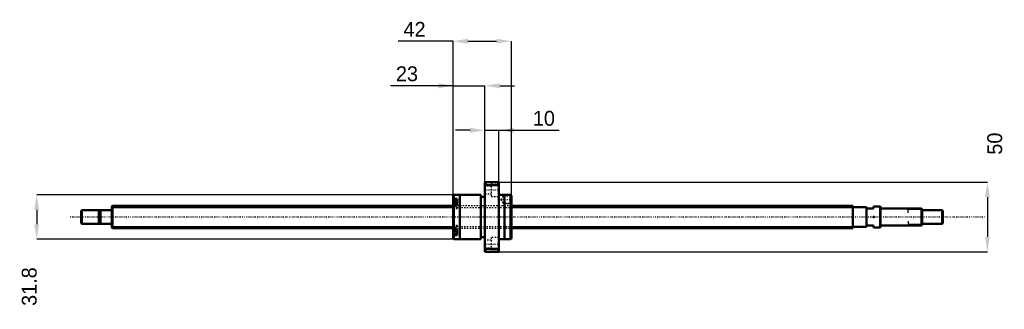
# Model space of a CAD drawing. Header units: millimetres. Extents: x -66 to 643, y -66 to 142.
import ezdxf

# ---------------------------------------------------------------- set-up
doc = ezdxf.new("R2010")
doc.units = ezdxf.units.MM
doc.linetypes.add('Center', pattern=[1.5, 0.45, -0.5, 0.05, -0.5])
doc.linetypes.add('Dashed', pattern=[2, 1, -1])
for name, color, linetype, lineweight in [('2d ConnectionPoints', 7, 'Continuous', 50), ('AM_0', 7, 'Continuous', 50), ('AM_4', 3, 'Continuous', 25), ('AM_5', 3, 'Continuous', 25), ('AM_7', 7, 'Center', 25), ('AM_9', 6, 'Dashed', 25)]:
    doc.layers.add(name, color=color, linetype=linetype, lineweight=lineweight)
doc.dimstyles.new('ISO-25', dxfattribs={"dimtxt": 2.5, "dimasz": 2.5, "dimexe": 1.25, "dimexo": 0.625, "dimtad": 1, "dimtxsty": 'Standard', "dimcen": 2.5, "dimadec": 0, "dimazin": 0, "dimtfac": 1, "dimtmove": 0, "dimatfit": 3, "dimfxl": 0, "dimarcsym": 0})

# ---------------------------------------------------------------- blocks, each defined once
blk = doc.blocks.new('1_BNK_1616_3_6G0_621LC5Y0_Nut_0_in_BNK1616_3_6G0_621LC5Y_2880__4')
at = {"layer": 'AM_0'}
for p, q in [((279, 25), (269, 25)), ((269, 25), (269, -25)), ((269, 22.25), (269.5, 22.87)), ((269.5, 25), (269.5, 22.87)), ((269.5, 22.87), (278.5, 22.87)), ((278.5, 25), (278.5, 22.87)), ((278.5, 22.87), (279, 22.25)), ((279, 25), (279, -25)), ((246.5, 15.9), (246, 15.4)), ((246, 15.4), (246, -15.4)), ((250.9, 15.9), (246.5, 15.9)), ((246.5, 15.9), (246.5, 13.08)), ((250.9, 16), (250.9, -16)), ((266, 16), (250.9, 16)), ((266, 16), (266, -16)), ((269, 14.4), (266, 14.4)), ((283.1, 16), (279, 16)), ((283.1, 16), (283.1, -16)), ((287.5, 15.9), (283.1, 15.9)), ((287.5, 15.9), (287.5, -15.9)), ((287.96, 15.44), (287.5, 15.9)), ((288, 15.38), (287.95, 15.45)), ((288, 15.38), (288, -15.4)), ((246, 12.72), (246.5, 13.08)), ((246.5, 9.05), (246, 8.69)), ((249, 11.77), (246.28, 11.77)), ((249, 13.08), (246.5, 13.08)), ((249, 9.05), (246.5, 9.05)), ((246.5, 9.05), (246.5, -9.05)), ((249, 13.08), (249, 9.05)), ((246, -8.69), (246.5, -9.05)), ((246.5, -13.08), (246, -12.72)), ((246.28, -11.77), (249, -11.77)), ((249, -9.05), (246.5, -9.05)), ((249, -13.08), (246.5, -13.08)), ((246.5, -13.08), (246.5, -15.9)), ((249, -9.05), (249, -13.08)), ((246, -15.4), (246.5, -15.9)), ((246.5, -15.9), (250.9, -15.9)), ((250.9, -16), (266, -16)), ((266, -14.4), (269, -14.4)), ((279, -16), (283.1, -16)), ((283.1, -15.9), (287.5, -15.9)), ((287.5, -15.9), (288, -15.4)), ((269.5, -22.87), (269, -22.25)), ((269, -25), (279, -25)), ((269.5, -22.87), (269.5, -25)), ((278.5, -22.87), (269.5, -22.87)), ((279, -22.25), (278.5, -22.87)), ((278.5, -22.87), (278.5, -25))]:
    blk.add_line(p, q, dxfattribs=at)
for centre, start, end in [((246.28, 11.49), 90, 180), ((246.28, -11.49), 180, 270)]:
    blk.add_arc(centre, 0.275, start, end, dxfattribs=at)
at = {"layer": 'AM_4'}
for p, q in [((246.28, 11.77), (246.28, 8.88)), ((246.28, -8.88), (246.28, -11.77))]:
    blk.add_line(p, q, dxfattribs=at)
at = {"layer": 'AM_5', "linetype": 'Dashed'}
for p, q in [((282.3, 15.09), (283, 15.5)), ((287.9, 15.5), (283, 15.5)), ((283, 15.5), (283, 9.5)), ((282.3, 9.91), (283, 9.5)), ((288, 9.5), (283, 9.5))]:
    blk.add_line(p, q, dxfattribs=at)
at = {"layer": 'AM_7'}
for p, q in [((268.5, 19.49), (279.5, 19.49)), ((245.85, 9.02), (249.15, 9.02)), ((280.12, 12.5), (288.38, 12.5)), ((245.85, -9.02), (249.15, -9.02)), ((268.5, -19.49), (279.5, -19.49))]:
    blk.add_line(p, q, dxfattribs=at)
at = {"layer": 'AM_9'}
for p, q in [((273.5, 22.24), (269, 22.24)), ((273.5, 24.24), (273.5, 14.74)), ((279, 24.24), (273.5, 24.24)), ((269, 16.74), (273.5, 16.74)), ((273.5, 14.74), (279, 14.74)), ((282, 15.09), (280.5, 12.5)), ((282, 15.09), (282, 9.91)), ((287.59, 15.09), (282, 15.09)), ((287.95, 15.45), (287.59, 15.09)), ((287.59, 15.09), (287.59, 9.91)), ((249, 11.03), (246, 11.03)), ((247.85, 10.41), (246, 10.41)), ((247.85, 10.04), (246, 10.04)), ((247.85, 9.39), (246, 9.39)), ((247.85, 8.64), (246, 8.64)), ((288, 8), (246, 8)), ((247.85, 7.99), (246, 7.99)), ((247.85, 7.62), (246, 7.62)), ((246.28, 8.88), (246.28, 6.27)), ((247.85, 10.41), (247.85, 7.62)), ((249, 9.05), (249, 6.17)), ((280.5, 12.5), (282, 9.91)), ((282, 9.91), (287.59, 9.91)), ((287.59, 9.91), (288, 9.5)), ((249, 7), (246, 7)), ((246, 6.17), (249, 6.17)), ((246.28, 6.27), (249, 6.27)), ((249, -6.17), (246, -6.17)), ((249, -7), (246, -7)), ((246.28, -6.27), (246.28, -8.88)), ((249, -6.27), (246.28, -6.27)), ((249, -6.17), (249, -9.05)), ((247.85, -7.62), (246, -7.62)), ((247.85, -7.99), (246, -7.99)), ((246, -8), (288, -8)), ((247.85, -8.64), (246, -8.64)), ((247.85, -9.39), (246, -9.39)), ((247.85, -10.04), (246, -10.04)), ((247.85, -10.41), (246, -10.41)), ((249, -11.03), (246, -11.03)), ((247.85, -7.62), (247.85, -10.41)), ((273.5, -16.74), (269, -16.74)), ((273.5, -14.74), (273.5, -24.24)), ((279, -14.74), (273.5, -14.74)), ((269, -22.24), (273.5, -22.24)), ((273.5, -24.24), (279, -24.24))]:
    blk.add_line(p, q, dxfattribs=at)
for centre, start, end in [((246.28, 6.54), 180, 270), ((246.28, -6.54), 90, 180)]:
    blk.add_arc(centre, 0.275, start, end, dxfattribs=at)
blk = doc.blocks.new('2_BNK_1616_3_6G0_621LC5Y_Shaft_0_in_BNK1616_3_6G0_621LC5Y_2880__4')
at = {"layer": 'AM_0'}
for p, q in [((0.5, 8), (0, 7.5)), ((0, 7.5), (0, -7.5)), ((0.5, 8), (0.5, -8)), ((246, 8), (0.5, 8)), ((534, 8), (288, 8)), ((534, 8), (534, -8)), ((553.8, 7.5), (549, 7.5)), ((549, 7.5), (549, 6)), ((554, 7.3), (553.8, 7.5)), ((553.8, 7.5), (553.8, -7.5)), ((554, 7.3), (554, -7.3)), ((-21.5, 5), (-22, 4.5)), ((-22, 4.5), (-22, -4.5)), ((-21.5, 5), (-21.5, -5)), ((-9.15, 5), (-21.5, 5)), ((-9.15, 5), (-9.15, -5)), ((-8, 4.8), (-9.15, 4.8)), ((-8, 5), (-8, -5)), ((-0.2, 5), (-8, 5)), ((544, 7), (534, 7)), ((544, 7), (544, -7)), ((544, 6), (549, 6)), ((583.5, 6), (554.2, 6)), ((584, 5.5), (583.5, 6)), ((583.5, 6), (583.5, -6)), ((584, 5.5), (584, -5.5)), ((598.5, 5), (584, 5)), ((598.5, 5), (598.5, -5)), ((599, 4.5), (598.5, 5)), ((599, 4.5), (599, -4.5)), ((-22, -4.5), (-21.5, -5)), ((-21.5, -5), (-9.15, -5)), ((-9.15, -4.8), (-8, -4.8)), ((-8, -5), (-0.2, -5)), ((534, -7), (544, -7)), ((549, -6), (544, -6)), ((549, -6), (549, -7.5)), ((554.2, -6), (583.5, -6)), ((583.5, -6), (584, -5.5)), ((584, -5), (598.5, -5)), ((598.5, -5), (599, -4.5)), ((0, -7.5), (0.5, -8)), ((0.5, -8), (246, -8)), ((288, -8), (534, -8)), ((549, -7.5), (553.8, -7.5)), ((553.8, -7.5), (554, -7.3))]:
    blk.add_line(p, q, dxfattribs=at)
for centre, start, end in [((-0.2, 5.2), 270, 0), ((554.2, 6.2), 180, 270), ((-0.2, -5.2), 360, 90), ((554.2, -6.2), 90, 180)]:
    blk.add_arc(centre, 0.2, start, end, dxfattribs=at)
at = {"layer": 'AM_4'}
for p, q in [((-0.2, 5), (-0.2, -5)), ((554.2, 6), (554.2, -6))]:
    blk.add_line(p, q, dxfattribs=at)
at = {"layer": 'AM_5'}
for p, q in [((0, 6.773), (246, 6.773)), ((288, 6.773), (534, 6.773)), ((534, 4), (534, 6.773)), ((584, 5.3865), (574, 5.3865)), ((574, 3), (574, 5.3865)), ((0, -6.773), (246, -6.773)), ((288, -6.773), (534, -6.773)), ((534, -4), (534, -6.773)), ((574, -3), (574, -5.3865)), ((584, -5.3865), (574, -5.3865))]:
    blk.add_line(p, q, dxfattribs=at)
at = {"layer": 'AM_5', "linetype": 'Dashed'}
for p, q in [((246, 6.773), (288, 6.773)), ((246, -6.773), (288, -6.773))]:
    blk.add_line(p, q, dxfattribs=at)
at = {"layer": 'AM_7'}
blk.add_line((-29.95, 0), (628.95, 0), dxfattribs=at)
at = {"layer": 'AM_9'}
for p, q in [((288, 8), (246, 8)), ((246, -8), (288, -8))]:
    blk.add_line(p, q, dxfattribs=at)
blk = doc.blocks.new('*D3')
at = {"layer": 'AM_5', "color": 0, "lineweight": -2}
for p, q in [((246, 94.42), (200.94, 94.42)), ((235.32, 94.42), (224.64, 94.42)), ((246, 15.4), (246, 94.42)), ((246, 94.42), (269, 94.42)), ((269, 25), (269, 94.42)), ((279.68, 94.42), (290.36, 94.42))]:
    blk.add_line(p, q, dxfattribs=at)
at = {"layer": 'AM_5', "color": 0}
for points in [[(235.32, 92.64), (235.32, 96.2), (246, 94.42)], [(279.68, 96.2), (279.68, 92.64), (269, 94.42)]]:
    blk.add_solid(points, dxfattribs=at)
at = {"layer": 'Defpoints', "color": 0}
for p in [(269, 94.42), (269, 25), (246, 15.4)]:
    blk.add_point(p, dxfattribs=at)
at = {"layer": 'AM_5', "color": 0, "insert": (212.79, 102.96), "char_height": 10.68, "attachment_point": 5}
blk.add_mtext('23', dxfattribs=at)
blk = doc.blocks.new('*D4')
at = {"layer": 'AM_5', "color": 0, "lineweight": -2}
for p, q in [((246.5, 15.9), (-54.04, 15.9)), ((-54.04, 5.22), (-54.04, -5.22)), ((246.5, -15.9), (-54.04, -15.9))]:
    blk.add_line(p, q, dxfattribs=at)
at = {"layer": 'AM_5', "color": 0}
for points in [[(-52.26, 5.22), (-55.82, 5.22), (-54.04, 15.9)], [(-55.82, -5.22), (-52.26, -5.22), (-54.04, -15.9)]]:
    blk.add_solid(points, dxfattribs=at)
at = {"layer": 'Defpoints', "color": 0}
for p in [(246.5, 15.9), (-54.04, -15.9), (246.5, -15.9)]:
    blk.add_point(p, dxfattribs=at)
at = {"layer": 'AM_5', "color": 0, "insert": (-59.38, -50.076), "char_height": 10.68, "attachment_point": 5, "rotation": 90}
blk.add_mtext('31.8', dxfattribs=at)
blk = doc.blocks.new('*D5')
at = {"layer": 'AM_5', "color": 0, "lineweight": -2}
for p, q in [((258.32, 62.38), (247.64, 62.38)), ((269, 25), (269, 62.38)), ((269, 62.38), (279, 62.38)), ((279, 25), (279, 62.38)), ((279, 62.38), (322.53, 62.38)), ((289.68, 62.38), (300.36, 62.38))]:
    blk.add_line(p, q, dxfattribs=at)
at = {"layer": 'AM_5', "color": 0}
for points in [[(258.32, 60.6), (258.32, 64.16), (269, 62.38)], [(289.68, 64.16), (289.68, 60.6), (279, 62.38)]]:
    blk.add_solid(points, dxfattribs=at)
at = {"layer": 'Defpoints', "color": 0}
for p in [(279, 62.38), (269, 25), (279, 25)]:
    blk.add_point(p, dxfattribs=at)
at = {"layer": 'AM_5', "color": 0, "insert": (311.45, 70.92), "char_height": 10.68, "attachment_point": 5}
blk.add_mtext('10', dxfattribs=at)
blk = doc.blocks.new('*D6')
at = {"layer": 'AM_5', "color": 0, "lineweight": -2}
for p, q in [((246, 126.46), (206.38, 126.46)), ((246, 15.4), (246, 126.46)), ((256.68, 126.46), (277.32, 126.46)), ((288, 15.4), (288, 126.46))]:
    blk.add_line(p, q, dxfattribs=at)
at = {"layer": 'AM_5', "color": 0}
for points in [[(256.68, 128.24), (256.68, 124.68), (246, 126.46)], [(277.32, 124.68), (277.32, 128.24), (288, 126.46)]]:
    blk.add_solid(points, dxfattribs=at)
at = {"layer": 'Defpoints', "color": 0}
for p in [(288, 126.46), (246, 15.4), (288, 15.4)]:
    blk.add_point(p, dxfattribs=at)
at = {"layer": 'AM_5', "color": 0, "insert": (218.23, 135), "char_height": 10.68, "attachment_point": 5}
blk.add_mtext('42', dxfattribs=at)
blk = doc.blocks.new('*D7')
at = {"layer": 'AM_5', "color": 0, "lineweight": -2}
for p, q in [((279, 25), (631.04, 25)), ((631.04, 14.32), (631.04, -14.32)), ((279, -25), (631.04, -25))]:
    blk.add_line(p, q, dxfattribs=at)
at = {"layer": 'AM_5', "color": 0}
for points in [[(632.82, 14.32), (629.26, 14.32), (631.04, 25)], [(629.26, -14.32), (632.82, -14.32), (631.04, -25)]]:
    blk.add_solid(points, dxfattribs=at)
at = {"layer": 'Defpoints', "color": 0}
for p in [(279, 25), (279, -25), (631.04, -25)]:
    blk.add_point(p, dxfattribs=at)
at = {"layer": 'AM_5', "color": 0, "insert": (636.38, 52.768), "char_height": 10.68, "attachment_point": 5, "rotation": 90}
blk.add_mtext('50', dxfattribs=at)

msp = doc.modelspace()

# ---------------------------------------------------------------- linework, layer by layer
at = {"layer": '2d ConnectionPoints'}
for p in [(0, 0), (549, 0)]:
    msp.add_point(p, dxfattribs=at)

# ---------------------------------------------------------------- block references
for name in ['1_BNK_1616_3_6G0_621LC5Y0_Nut_0_in_BNK1616_3_6G0_621LC5Y_2880__4', '2_BNK_1616_3_6G0_621LC5Y_Shaft_0_in_BNK1616_3_6G0_621LC5Y_2880__4']:
    msp.add_blockref(name, (0, 0))

# ---------------------------------------------------------------- dimensions: what is measured, and where the dimension line sits
at = {"layer": 'AM_5'}
for base, p1, p2, text, picture, middle in [((288, 126.46), (246, 15.4), (288, 15.4), '42', '*D6', (218.232, 126.46)), ((269, 94.42), (246, 15.4), (269, 25), '23', '*D3', (212.79, 94.42)), ((279, 62.38), (269, 25), (279, 25), '10', '*D5', (311.447, 62.38))]:
    dim = msp.add_linear_dim(base=base, p1=p1, p2=p2, text=text, dimstyle='ISO-25', override={"dimtxt": 10.68, "dimasz": 10.68, "dimexe": 0, "dimexo": 0, "dimgap": 3.204}, dxfattribs=at)
    dim.commit()
    dim.dimension.update_dxf_attribs({"geometry": picture, "text_midpoint": middle, "dimtype": 160})
for base, p1, p2, text, picture, middle in [((631.04, -25), (279, 25), (279, -25), '50', '*D7', (636.38, 52.768)), ((-54.04, -15.9), (246.5, 15.9), (246.5, -15.9), '31.8', '*D4', (-59.38, -50.076))]:
    dim = msp.add_linear_dim(base=base, p1=p1, p2=p2, angle=90, text=text, dimstyle='ISO-25', override={"dimtxt": 10.68, "dimasz": 10.68, "dimexe": 0, "dimexo": 0, "dimgap": 3.204}, dxfattribs=at)
    dim.commit()
    dim.dimension.update_dxf_attribs({"geometry": picture, "text_midpoint": middle, "dimtype": 160, "text_rotation": 90})

doc.saveas('drawing.dxf')
